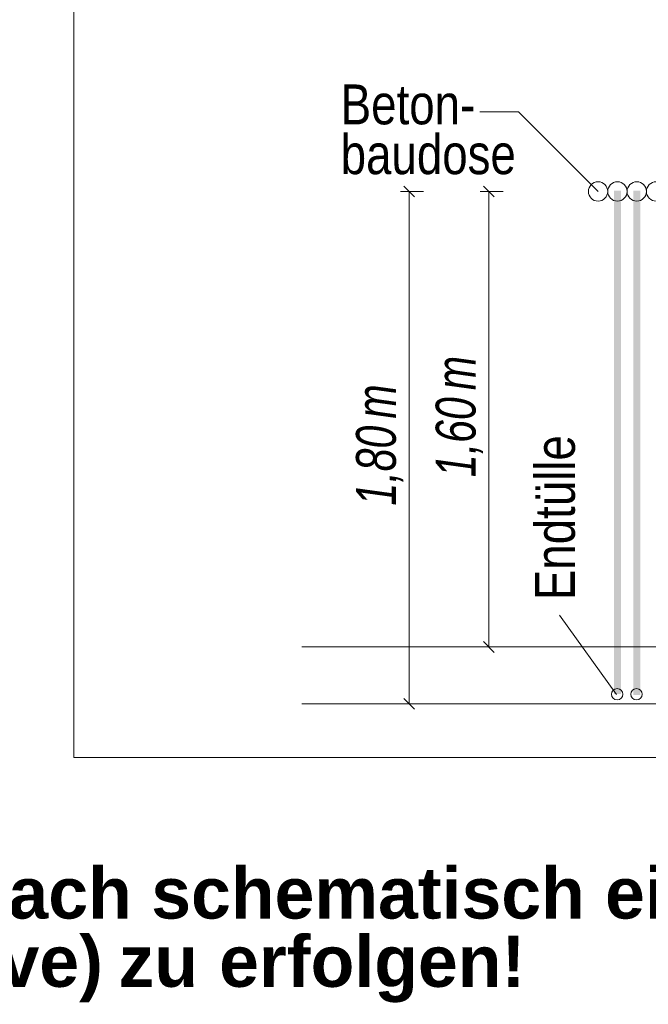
# Model space of a CAD drawing. Extents: x -620 to 300, y 62 to 1107.
# Tile 220 of 256: x 203 to 225, y 748 to 782. Entities that reach past the tile are written whole.
import ezdxf
from ezdxf.lldxf.tags import DXFTag

# ---------------------------------------------------------------- set-up
doc = ezdxf.new("R2010")
doc.units = 0
doc.layers.get('0').update_dxf_attribs({"lineweight": 35})
for name, color, linetype, lineweight, true_color in [('E_Aussparung Bemaßung-A06G9G0W8I', 5, 'Continuous', 9, 0x0000ff), ('E_Betonbaudose', 1, 'Continuous', 13, 0xff0000), ('E_Detail_Beschriftung', 7, 'Continuous', 13, 0x009900)]:
    doc.layers.add(name, color=color, linetype=linetype, lineweight=lineweight, true_color=true_color)
doc.layers.add('E_Detail_Linie_Text_Bem', color=7, linetype='Continuous', lineweight=13)
doc.styles.get("Standard").update_dxf_attribs({"font": 'ARIALN.TTF'})
tags = doc.linetypes.add('fein_strichliert-A06G9G0V8I', pattern=[4, 1, -2, 1]).pattern_tags.tags
tags[8:9] = [DXFTag(74, 4), DXFTag(75, 0), DXFTag(340, '0'), DXFTag(46, 0.0), DXFTag(50, 0.0), DXFTag(44, 0.0), DXFTag(45, 0.0)]
tags[6:7] = [DXFTag(74, 4), DXFTag(75, 0), DXFTag(340, '0'), DXFTag(46, 0.0), DXFTag(50, 0.0), DXFTag(44, 0.0), DXFTag(45, 0.0)]
tags[4:5] = [DXFTag(74, 4), DXFTag(75, 0), DXFTag(340, '0'), DXFTag(46, 0.0), DXFTag(50, 0.0), DXFTag(44, 0.0), DXFTag(45, 0.0)]

# ---------------------------------------------------------------- blocks, each defined once
blk = doc.blocks.new('Referenz-A06G9G138I')
at = {"layer": 'E_Aussparung Bemaßung-A06G9G0W8I', "linetype": 'Continuous', "ltscale": 0.13}
for p, q in [((216.43, 776.235), (217.23, 776.235)), ((216.539, 776.426), (216.921, 776.044)), ((216.73, 758.235), (216.73, 776.235)), ((219.23, 776.235), (220.03, 776.235)), ((219.339, 776.426), (219.721, 776.044)), ((219.53, 760.235), (219.53, 776.235)), ((219.339, 760.426), (219.721, 760.044)), ((219.83, 760.235), (219.03, 760.235)), ((216.43, 758.235), (217.23, 758.235)), ((216.539, 758.426), (216.921, 758.044))]:
    blk.add_line(p, q, dxfattribs=at)
at = {"layer": 'E_Betonbaudose', "linetype": 'Continuous', "ltscale": 0.13}
for centre, radius in [((223.367, 776.235), 0.34), ((224.047, 776.235), 0.34), ((224.727, 776.235), 0.34), ((225.407, 776.235), 0.34), ((224.037, 758.571), 0.2), ((224.717, 758.571), 0.2)]:
    blk.add_circle(centre, radius, dxfattribs=at)
at = {"layer": 'E_Detail_Linie_Text_Bem', "linetype": 'fein_strichliert-A06G9G0V8I', "ltscale": 0.65}
for p, q in [((204.946, 817.662), (204.946, 756.345)), ((204.946, 756.345), (264.689, 756.345))]:
    blk.add_line(p, q, dxfattribs=at)
at = {"layer": 'E_Detail_Linie_Text_Bem', "color": 0, "linetype": 'Continuous', "ltscale": 0.13}
for p, q in [((219.208, 779.03), (220.567, 779.03)), ((220.567, 779.03), (223.365, 776.231)), ((224.012, 758.565), (222.017, 761.35))]:
    blk.add_line(p, q, dxfattribs=at)
at = {"layer": 'E_Detail_Linie_Text_Bem', "linetype": 'Continuous', "ltscale": 0.13}
for p, q in [((212.962, 760.235), (255.047, 760.235)), ((212.962, 758.235), (256.312, 758.235))]:
    blk.add_line(p, q, dxfattribs=at)
for points in [[(224.172, 776.261), (224.172, 758.575), (223.922, 776.26), (223.922, 758.575)], [(224.852, 776.261), (224.852, 758.544), (224.602, 776.26), (224.602, 758.544)]]:
    blk.add_solid(points, dxfattribs=at)
at = {"layer": 'E_Aussparung Bemaßung-A06G9G0W8I', "linetype": 'Continuous', "ltscale": 0.13, "char_height": 1.4, "attachment_point": 1, "rotation": 90}
for s, insert in [('{\\W0.9;\\fArial Narrow|b0|i1;m}', (217.663, 769.256)), ('{\\W0.9;\\fArial Narrow|b0|i1;m}', (214.863, 768.256)), ('{\\W0.9;\\fArial Narrow|b0|i1;1,60 }', (217.663, 766.198)), ('{\\W0.9;\\fArial Narrow|b0|i1;1,80 }', (214.863, 765.198))]:
    blk.add_mtext(s, dxfattribs=dict(at, insert=insert))
at = {"layer": 'E_Detail_Beschriftung', "linetype": 'Continuous', "ltscale": 0.13, "char_height": 1.4, "attachment_point": 1}
for s, insert in [('{\\fArial Narrow;Beton-}', (214.326, 779.994)), ('{\\fArial Narrow;baudose}', (214.326, 778.244))]:
    blk.add_mtext(s, dxfattribs=dict(at, insert=insert))
at = {"layer": 'E_Detail_Beschriftung', "linetype": 'Continuous', "ltscale": 0.13, "insert": (221.152, 761.879), "char_height": 1.4, "attachment_point": 1, "rotation": 90}
blk.add_mtext('{\\fArial Narrow;Endtülle}', dxfattribs=at)
at = {"layer": 'E_Detail_Beschriftung', "color": 1, "linetype": 'Continuous', "lineweight": 35, "ltscale": 0.35, "true_color": 0xff0000, "char_height": 1.8, "attachment_point": 1}
for s, insert in [('{\\fArial|b1|i0;einfach}', (198.184, 752.491)), ('{\\fArial|b1|i0;schematisch}', (207.669, 752.491)), ('{\\fArial|b1|i0;eingezeichnet.}', (223.612, 752.491)), ('{\\fArial|b1|i0;Reserve)}', (195.348, 750.093)), ('{\\fArial|b1|i0;erfolgen!}', (210.055, 750.093)), ('{\\fArial|b1|i0;zu}', (206.521, 750.093))]:
    blk.add_mtext(s, dxfattribs=dict(at, insert=insert))

msp = doc.modelspace()

# ---------------------------------------------------------------- block references
at = {"color": 8, "lineweight": 25, "ltscale": 0.25, "true_color": 0x808080}
msp.add_blockref('Referenz-A06G9G138I', (0, 0), dxfattribs=at)

doc.saveas('drawing.dxf')
